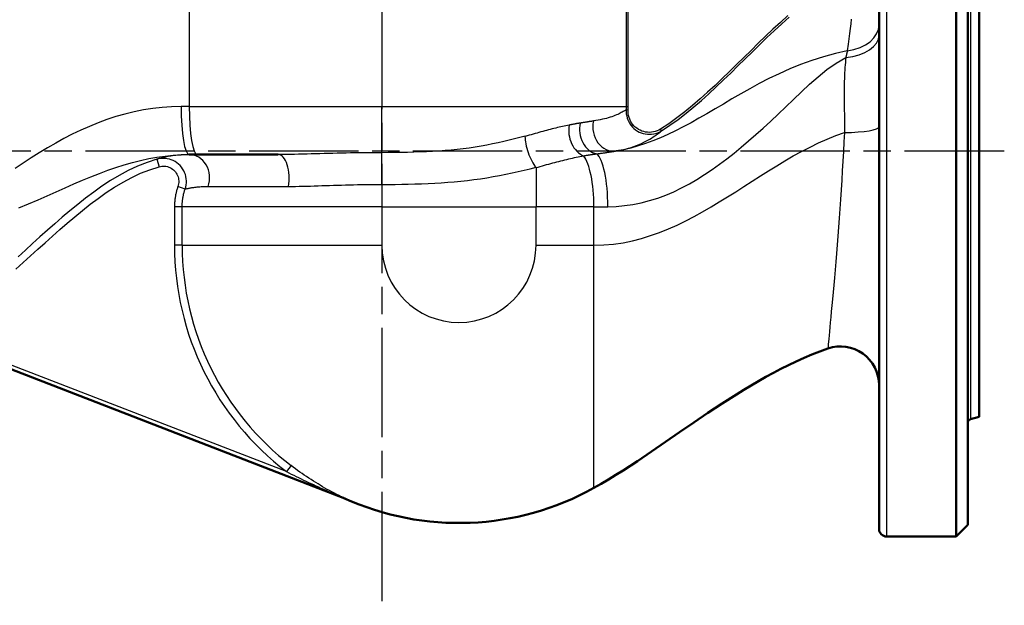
# Model space of a CAD drawing. Header units: millimetres. Extents: x 99 to 904, y 199 to 1209.
# Tile 4 of 15: x 293 to 548, y 499 to 651. Entities that reach past the tile are written whole.
import ezdxf

# ---------------------------------------------------------------- set-up
doc = ezdxf.new("R2010")
doc.units = ezdxf.units.MM
doc.header["$LTSCALE"] = 5
doc.linetypes.add('CHAIN', pattern=[0.3543, 0.2362, -0.0295, 0.0591, -0.0295])
for name, color, linetype, lineweight in [('Mittellinie(DIN)', 4, 'CHAIN', 25), ('Sichtbare Kanten(DIN)', 7, 'Continuous', 50), ('Sichtbare tangentiale Kanten(DIN)', 3, 'Continuous', 25)]:
    doc.layers.add(name, color=color, linetype=linetype, lineweight=lineweight)

msp = doc.modelspace()

# ---------------------------------------------------------------- linework, layer by layer
at = {"layer": 'Mittellinie(DIN)', "linetype": 'CHAIN', "ltscale": 23.990969}
for p, q in [((386.65, 1208.76), (386.65, 499.33)), ((224.72, 617.16), (548.15, 617.16))]:
    msp.add_line(p, q, dxfattribs=at)
at = {"layer": 'Sichtbare Kanten(DIN)'}
for p, q in [((535.65, 717.16), (535.65, 517.16)), ((515.65, 715.16), (515.65, 519.16)), ((538.65, 520.16), (538.65, 714.16)), ((541.65, 548.16), (541.65, 686.16)), ((336.65, 616.16), (338.76, 616.16)), ((359.74, 616.16), (338.76, 616.16)), ((266.17, 569.87), (377.05, 527.05)), ((541.65, 548.16), (539.4, 547.55)), ((538.65, 520.16), (535.65, 517.16)), ((517.65, 517.16), (535.65, 517.16))]:
    msp.add_line(p, q, dxfattribs=at)
at = {"layer": 'Sichtbare Kanten(DIN)', "flags": 128}
msp.add_lwpolyline([(502.38, 565.88), (500.3, 565.13), (498.24, 564.32), (496.2, 563.46), (494.18, 562.55), (492.18, 561.6), (490.19, 560.6), (488.23, 559.57), (486.28, 558.51), (484.35, 557.42), (482.43, 556.3), (480.54, 555.16), (478.65, 554), (474.92, 551.62), (471.23, 549.19), (467.56, 546.71), (463.91, 544.21), (456.61, 539.2), (452.94, 536.73), (449.24, 534.3), (447.37, 533.12), (445.48, 531.96), (443.58, 530.83), (441.65, 529.74)], dxfattribs=at)
at = {"layer": 'Sichtbare Kanten(DIN)'}
for centre, radius, start, end in [((505.65, 556.43), 10, 0, 109.1094), ((539.65, 546.59), 1, 105, 180), ((406.65, 592.66), 72, 245.5135, 299.0853), ((375.98, 525.31), 2, 65.5148, 68.8814), ((517.65, 519.16), 2, 180, 270)]:
    msp.add_arc(centre, radius, start, end, dxfattribs=at)
at = {"layer": 'Sichtbare tangentiale Kanten(DIN)'}
for p, q in [((517.65, 517.16), (517.65, 717.16)), ((539.4, 686.76), (539.4, 547.55)), ((336.65, 667.1), (336.65, 628.66)), ((386.65, 668.44), (386.65, 628.66)), ((450.08, 668.44), (450.08, 628.66)), ((450.58, 628.66), (450.58, 668.44)), ((336.65, 628.66), (386.65, 628.66)), ((386.65, 628.66), (450.08, 628.66)), ((386.65, 616.66), (386.65, 628.66)), ((450.08, 628.66), (450.58, 628.66)), ((450.06, 627.81), (450.55, 627.78)), ((459.21, 622.32), (458.95, 622.75)), ((386.65, 608.43), (386.65, 616.66)), ((328.29, 614.95), (328.84, 613.03)), ((426.65, 612.78), (426.65, 602.66)), ((386.65, 608.43), (386.65, 602.66)), ((335.61, 607.23), (333.72, 607.88)), ((341.57, 607.91), (362.38, 607.91)), ((332.84, 602.66), (332.84, 592.66)), ((334.84, 602.66), (332.84, 602.66)), ((334.84, 592.66), (334.84, 602.66)), ((386.65, 602.66), (334.84, 602.66)), ((386.65, 602.66), (386.65, 592.66)), ((386.65, 602.66), (426.65, 602.66)), ((441.65, 602.66), (426.65, 602.66)), ((426.65, 592.66), (426.65, 602.66)), ((441.65, 592.66), (441.65, 602.66)), ((334.84, 592.66), (332.84, 592.66)), ((334.84, 592.66), (386.65, 592.66)), ((426.65, 592.66), (441.65, 592.66)), ((441.65, 529.74), (441.65, 592.66)), ((361.88, 533.98), (269.11, 569.8)), ((363.09, 535.56), (361.88, 533.98)), ((376.81, 527.13), (377.15, 527))]:
    msp.add_line(p, q, dxfattribs=at)
at = {"layer": 'Sichtbare tangentiale Kanten(DIN)', "flags": 128}
for points in [[(492.01, 652.18), (490.05, 650.43), (488.13, 648.65), (486.22, 646.84), (484.32, 645.01), (482.44, 643.17), (480.57, 641.32), (478.7, 639.49), (476.84, 637.66), (474.97, 635.86), (473.09, 634.07), (471.18, 632.31), (469.25, 630.58), (467.28, 628.89), (465.27, 627.25), (463.22, 625.67), (461.11, 624.16), (458.95, 622.75)], [(459.21, 622.32), (461.4, 623.75), (463.52, 625.27), (465.58, 626.86), (467.6, 628.5), (469.58, 630.2), (471.52, 631.94), (473.43, 633.71), (475.32, 635.5), (477.19, 637.3), (479.05, 639.13), (480.92, 640.97), (482.79, 642.81), (484.67, 644.65), (486.56, 646.48), (488.47, 648.28), (490.39, 650.06), (492.34, 651.81)], [(508.4, 651.23), (508.29, 650.06), (508.15, 648.83), (508.01, 647.54), (507.84, 646.19), (507.66, 644.77), (507.42, 643.06)], [(445.29, 602.66), (447.46, 602.74), (449.63, 602.93), (451.8, 603.24), (453.97, 603.67), (456.11, 604.22), (458.23, 604.89), (460.33, 605.66), (462.39, 606.54), (464.42, 607.52), (466.43, 608.59), (468.41, 609.74), (470.37, 610.97), (472.32, 612.28), (474.24, 613.65), (476.14, 615.08), (478.04, 616.56), (479.92, 618.1), (481.81, 619.7), (483.7, 621.35), (485.61, 623.05), (487.54, 624.81), (489.48, 626.63), (491.46, 628.51), (493.47, 630.46), (495.53, 632.45), (497.65, 634.43), (499.85, 636.36), (502.14, 638.21), (504.54, 639.88), (507.04, 641.33)], [(507.42, 643.06), (504.33, 642.35), (501.26, 641.51), (498.24, 640.55), (495.31, 639.49), (492.47, 638.35), (489.72, 637.13), (487.07, 635.86), (484.54, 634.56), (482.1, 633.23), (479.75, 631.9), (477.47, 630.58), (475.26, 629.27), (473.11, 628), (471, 626.77), (468.92, 625.57), (466.88, 624.43), (464.86, 623.35), (462.86, 622.33), (460.88, 621.38), (458.93, 620.51), (456.98, 619.72), (455.05, 619.01), (453.13, 618.39), (451.22, 617.87), (449.32, 617.43), (447.42, 617.1)], [(507.03, 641.34), (506.97, 640.71), (506.91, 640.06), (506.85, 639.4), (506.8, 638.73), (506.76, 638.03), (506.72, 637.33), (506.69, 636.6), (506.66, 635.87), (506.64, 635.11), (506.62, 634.35), (506.61, 633.56), (506.6, 632.76), (506.6, 631.95), (506.6, 631.12), (506.61, 630.27), (506.61, 629.41), (506.62, 628.53), (506.64, 627.63), (506.65, 626.71), (506.66, 625.78), (506.67, 624.83), (506.67, 623.86), (506.68, 622.88), (506.67, 621.87)], [(507.42, 643.06), (507.41, 642.99), (507.39, 642.92), (507.38, 642.85), (507.36, 642.78), (507.35, 642.72), (507.33, 642.65), (507.31, 642.58), (507.3, 642.51), (507.28, 642.44), (507.26, 642.36), (507.25, 642.29), (507.23, 642.22), (507.22, 642.15), (507.2, 642.08), (507.18, 642.01), (507.17, 641.93), (507.15, 641.86), (507.13, 641.79), (507.12, 641.71), (507.1, 641.64), (507.08, 641.57), (507.07, 641.49), (507.05, 641.42), (507.03, 641.34)], [(334.54, 628.65), (332.09, 628.58), (329.64, 628.41), (327.2, 628.13), (324.77, 627.75), (322.36, 627.26), (319.98, 626.68), (317.62, 626.01), (315.3, 625.25), (313.01, 624.4), (310.76, 623.48), (308.53, 622.49), (306.33, 621.44), (304.15, 620.32), (302.01, 619.14), (299.88, 617.91), (297.77, 616.64), (295.67, 615.32), (293.59, 613.97), (291.51, 612.59)], [(336.65, 628.66), (336.57, 628.66), (336.48, 628.66), (336.39, 628.66), (336.3, 628.66), (336.21, 628.66), (336.13, 628.66), (336.04, 628.66), (335.95, 628.66), (335.86, 628.66), (335.77, 628.66), (335.69, 628.66), (335.6, 628.66), (335.51, 628.66), (335.42, 628.66), (335.33, 628.65), (335.25, 628.65), (335.16, 628.65), (335.07, 628.65), (334.98, 628.65), (334.89, 628.65), (334.81, 628.65), (334.72, 628.65), (334.63, 628.65), (334.54, 628.65)], [(450.08, 628.66), (450.08, 628.62), (450.08, 628.59), (450.08, 628.55), (450.08, 628.52), (450.08, 628.48), (450.08, 628.45), (450.08, 628.41), (450.08, 628.38), (450.08, 628.34), (450.08, 628.31), (450.08, 628.27), (450.08, 628.24), (450.08, 628.2), (450.07, 628.17), (450.07, 628.13), (450.07, 628.1), (450.07, 628.06), (450.07, 628.02), (450.07, 627.99), (450.06, 627.95), (450.06, 627.92), (450.06, 627.88), (450.06, 627.85), (450.06, 627.81)], [(450.55, 627.78), (450.56, 627.82), (450.56, 627.85), (450.56, 627.89), (450.56, 627.93), (450.57, 627.96), (450.57, 628), (450.57, 628.04), (450.57, 628.07), (450.57, 628.11), (450.57, 628.15), (450.58, 628.18), (450.58, 628.22), (450.58, 628.26), (450.58, 628.29), (450.58, 628.33), (450.58, 628.36), (450.58, 628.4), (450.58, 628.44), (450.58, 628.47), (450.58, 628.51), (450.58, 628.55), (450.58, 628.58), (450.58, 628.62), (450.58, 628.66)], [(450.06, 627.76), (449.99, 627.71), (449.89, 627.65), (449.77, 627.58), (449.62, 627.49), (449.44, 627.4), (449.24, 627.29), (449.02, 627.17), (448.77, 627.03), (448.49, 626.89), (448.19, 626.74), (447.87, 626.58), (447.52, 626.43), (447.14, 626.28), (446.74, 626.13), (446.32, 625.98), (445.87, 625.84), (445.41, 625.7), (444.92, 625.56), (444.4, 625.43), (443.87, 625.31), (443.32, 625.19), (442.74, 625.08), (442.15, 624.99), (441.53, 624.9)], [(450.06, 627.81), (450.04, 627.27), (450.08, 626.72), (450.17, 626.18), (450.31, 625.64), (450.49, 625.13), (450.73, 624.63), (451, 624.16), (451.32, 623.71), (451.68, 623.29), (452.07, 622.91), (452.5, 622.57), (452.96, 622.27), (453.44, 622.01), (453.95, 621.79), (454.47, 621.62), (455.01, 621.51), (455.55, 621.44), (456.1, 621.42), (456.65, 621.45), (457.19, 621.53), (457.72, 621.66), (458.24, 621.84), (458.74, 622.06), (459.21, 622.32)], [(458.95, 622.75), (458.51, 622.51), (458.06, 622.3), (457.58, 622.14), (457.09, 622.02), (456.6, 621.95), (456.1, 621.92), (455.59, 621.94), (455.09, 622), (454.6, 622.11), (454.12, 622.26), (453.66, 622.46), (453.22, 622.7), (452.8, 622.97), (452.4, 623.29), (452.04, 623.64), (451.71, 624.02), (451.42, 624.43), (451.17, 624.86), (450.96, 625.32), (450.79, 625.79), (450.66, 626.28), (450.58, 626.78), (450.54, 627.28), (450.55, 627.78)], [(435.25, 623.82), (434.84, 623.73), (434.41, 623.65), (433.99, 623.56), (433.55, 623.46), (433.11, 623.36), (432.67, 623.26), (432.22, 623.15), (431.76, 623.04), (431.3, 622.93), (430.83, 622.81), (430.36, 622.69), (429.88, 622.56), (429.4, 622.44), (428.91, 622.3), (428.42, 622.17), (427.93, 622.03), (427.42, 621.9), (426.92, 621.75), (426.41, 621.61), (425.89, 621.46), (425.37, 621.31), (424.85, 621.16), (424.32, 621.01), (423.79, 620.86)], [(438.09, 624.33), (437.97, 624.31), (437.86, 624.29), (437.75, 624.27), (437.64, 624.25), (437.52, 624.23), (437.41, 624.22), (437.29, 624.2), (437.18, 624.18), (437.06, 624.16), (436.94, 624.14), (436.83, 624.11), (436.71, 624.09), (436.59, 624.07), (436.47, 624.05), (436.35, 624.03), (436.23, 624), (436.11, 623.98), (435.99, 623.96), (435.87, 623.94), (435.75, 623.91), (435.62, 623.89), (435.5, 623.87), (435.38, 623.84), (435.25, 623.82)], [(441.54, 624.85), (441.41, 624.84), (441.28, 624.82), (441.14, 624.8), (441.01, 624.78), (440.87, 624.76), (440.73, 624.74), (440.6, 624.72), (440.46, 624.7), (440.32, 624.68), (440.17, 624.66), (440.03, 624.64), (439.89, 624.61), (439.74, 624.59), (439.6, 624.57), (439.45, 624.54), (439.3, 624.52), (439.15, 624.49), (439, 624.47), (438.85, 624.45), (438.7, 624.42), (438.55, 624.4), (438.4, 624.37), (438.24, 624.35), (438.09, 624.33)], [(423.8, 620.96), (422.46, 620.6), (421.09, 620.24), (419.69, 619.9), (418.27, 619.56), (416.83, 619.23), (415.37, 618.92), (413.89, 618.63), (412.39, 618.35), (410.87, 618.1), (409.33, 617.87), (407.78, 617.66), (406.22, 617.48), (404.64, 617.33), (403.05, 617.2), (401.45, 617.09), (399.83, 616.99), (398.21, 616.9), (396.57, 616.84), (394.93, 616.78), (393.28, 616.74), (391.63, 616.7), (389.97, 616.68), (388.32, 616.67), (386.65, 616.66)], [(441.65, 592.66), (444.22, 592.73), (446.74, 592.96), (449.22, 593.32), (451.65, 593.81), (454.04, 594.43), (456.39, 595.15), (458.71, 595.98), (461, 596.9), (463.25, 597.91), (465.49, 598.99), (467.69, 600.14), (469.88, 601.34), (472.05, 602.59), (474.21, 603.89), (476.35, 605.21), (478.49, 606.55), (480.61, 607.91), (482.74, 609.27), (484.86, 610.63), (486.99, 611.97), (489.12, 613.28), (491.25, 614.56), (493.4, 615.81), (495.56, 617), (497.74, 618.13), (499.94, 619.19), (502.16, 620.17), (504.4, 621.07), (506.67, 621.87)], [(447.42, 617.1), (448.25, 617.24), (449.05, 617.41), (449.84, 617.61), (450.6, 617.82), (451.33, 618.04), (452.04, 618.29), (452.72, 618.54), (453.38, 618.8), (454, 619.07), (454.6, 619.35), (455.16, 619.63), (455.69, 619.91), (456.19, 620.19), (456.64, 620.46), (457.07, 620.73), (457.45, 620.99), (457.8, 621.23), (458.11, 621.45), (458.38, 621.66), (458.62, 621.84), (458.82, 622), (458.99, 622.14), (459.12, 622.24), (459.21, 622.32)], [(506.67, 621.87), (506.51, 619.5), (506.39, 616.97), (506.25, 614.48), (506.11, 611.98), (505.96, 609.49), (505.8, 607.02), (505.64, 604.55), (505.48, 602.11), (505.31, 599.7), (505.13, 597.34), (504.96, 595.01), (504.78, 592.74), (504.6, 590.52), (504.41, 588.36), (504.23, 586.27), (504.06, 584.25), (503.89, 582.31), (503.72, 580.46), (503.56, 578.7), (503.41, 577.04), (503.27, 575.47), (503.14, 574.01), (503.01, 572.66), (502.9, 571.41), (502.79, 570.28), (502.7, 569.28), (502.62, 568.39), (502.54, 567.63), (502.49, 567.01), (502.44, 566.51), (502.41, 566.16), (502.39, 565.95), (502.38, 565.89)], [(292.47, 602.36), (294.99, 603.38), (297.44, 604.43), (299.84, 605.48), (302.18, 606.53), (304.48, 607.55), (306.74, 608.55), (308.96, 609.51), (311.17, 610.42), (313.35, 611.29), (315.51, 612.09), (317.66, 612.84), (319.79, 613.52), (321.92, 614.12), (324.05, 614.66), (326.17, 615.11), (328.28, 615.49), (330.38, 615.78), (332.48, 615.99), (334.57, 616.12), (336.65, 616.16)], [(336.65, 616.16), (336.12, 616.15), (335.6, 616.14), (335.09, 616.12), (334.59, 616.09), (334.11, 616.05), (333.64, 616.01), (333.19, 615.96), (332.75, 615.91), (332.33, 615.85), (331.92, 615.79), (331.53, 615.72), (331.16, 615.66), (330.81, 615.59), (330.48, 615.52), (330.16, 615.45), (329.87, 615.39), (329.6, 615.32), (329.34, 615.26), (329.11, 615.19), (328.9, 615.14), (328.72, 615.08), (328.55, 615.03), (328.41, 614.99), (328.29, 614.95)], [(386.65, 616.66), (385.49, 616.66), (384.33, 616.66), (383.17, 616.65), (382.01, 616.64), (380.85, 616.62), (379.7, 616.6), (378.54, 616.58), (377.39, 616.56), (376.24, 616.53), (375.09, 616.51), (373.95, 616.48), (372.82, 616.45), (371.69, 616.41), (370.56, 616.38), (369.45, 616.35), (368.34, 616.32), (367.23, 616.29), (366.14, 616.26), (365.05, 616.23), (363.97, 616.21), (362.89, 616.19), (361.83, 616.17), (360.78, 616.16), (359.74, 616.16)], [(426.65, 612.78), (427.21, 612.94), (427.76, 613.09), (428.31, 613.25), (428.86, 613.4), (429.4, 613.56), (429.94, 613.7), (430.47, 613.85), (431, 614), (431.53, 614.14), (432.06, 614.28), (432.58, 614.41), (433.09, 614.54), (433.6, 614.67), (434.11, 614.8), (434.62, 614.92), (435.12, 615.04), (435.61, 615.15), (436.11, 615.26), (436.59, 615.37), (437.08, 615.47), (437.56, 615.57), (438.03, 615.67), (438.51, 615.76), (438.97, 615.84)], [(438.97, 615.84), (439.12, 615.87), (439.27, 615.89), (439.42, 615.92), (439.57, 615.94), (439.71, 615.97), (439.86, 615.99), (440, 616.01), (440.15, 616.04), (440.29, 616.06), (440.44, 616.08), (440.58, 616.11), (440.72, 616.13), (440.87, 616.15), (441.01, 616.17), (441.15, 616.19), (441.29, 616.21), (441.43, 616.24), (441.57, 616.26), (441.71, 616.28), (441.84, 616.3), (441.98, 616.31), (442.12, 616.33), (442.25, 616.35), (442.39, 616.37)], [(442.39, 616.37), (442.61, 616.39), (442.84, 616.42), (443.06, 616.45), (443.28, 616.47), (443.5, 616.5), (443.72, 616.53), (443.94, 616.56), (444.16, 616.59), (444.37, 616.62), (444.59, 616.65), (444.8, 616.68), (445.01, 616.72), (445.22, 616.75), (445.43, 616.78), (445.64, 616.81), (445.85, 616.84), (446.05, 616.88), (446.25, 616.91), (446.45, 616.94), (446.65, 616.97), (446.85, 617), (447.04, 617.04), (447.23, 617.07), (447.42, 617.1)], [(328.29, 614.95), (325.72, 614.13), (323.24, 613.15), (320.83, 612.02), (318.5, 610.77), (316.23, 609.42), (314.02, 607.97), (311.87, 606.44), (309.77, 604.86), (307.72, 603.23), (305.71, 601.58), (303.73, 599.92), (301.78, 598.23), (299.85, 596.53), (297.94, 594.82), (296.04, 593.1), (294.15, 591.38), (292.25, 589.67)], [(335.61, 607.23), (335.76, 607.75), (335.87, 608.29), (335.92, 608.83), (335.93, 609.38), (335.89, 609.92), (335.8, 610.46), (335.66, 610.99), (335.47, 611.5), (335.24, 611.99), (334.96, 612.46), (334.64, 612.9), (334.28, 613.31), (333.89, 613.69), (333.46, 614.03), (333.01, 614.33), (332.53, 614.59), (332.02, 614.8), (331.51, 614.97), (330.97, 615.08), (330.44, 615.15), (329.89, 615.18), (329.35, 615.15), (328.82, 615.08), (328.29, 614.95)], [(328.84, 613.03), (329.19, 613.11), (329.55, 613.16), (329.91, 613.18), (330.27, 613.16), (330.63, 613.12), (330.99, 613.04), (331.33, 612.93), (331.67, 612.79), (331.99, 612.62), (332.29, 612.42), (332.58, 612.19), (332.84, 611.94), (333.08, 611.66), (333.29, 611.37), (333.48, 611.06), (333.63, 610.73), (333.76, 610.39), (333.85, 610.04), (333.91, 609.68), (333.94, 609.32), (333.94, 608.95), (333.9, 608.59), (333.83, 608.23), (333.72, 607.88)], [(291.7, 586.48), (293.6, 588.19), (295.49, 589.9), (297.38, 591.62), (299.28, 593.33), (301.18, 595.04), (303.1, 596.73), (305.03, 598.4), (306.99, 600.04), (308.97, 601.67), (310.99, 603.27), (313.05, 604.82), (315.15, 606.3), (317.3, 607.71), (319.49, 609.03), (321.74, 610.23), (324.05, 611.31), (326.41, 612.25), (328.84, 613.03)], [(386.65, 608.43), (388.37, 608.44), (390.08, 608.45), (391.79, 608.47), (393.51, 608.51), (395.22, 608.55), (396.93, 608.61), (398.64, 608.68), (400.35, 608.77), (402.05, 608.87), (403.75, 608.99), (405.45, 609.12), (407.15, 609.28), (408.84, 609.46), (410.53, 609.68), (412.21, 609.92), (413.88, 610.18), (415.54, 610.47), (417.19, 610.77), (418.82, 611.09), (420.44, 611.43), (422.03, 611.78), (423.6, 612.14), (425.15, 612.51), (426.68, 612.88)], [(362.38, 607.91), (363.31, 607.91), (364.25, 607.92), (365.2, 607.94), (366.16, 607.96), (367.13, 607.98), (368.1, 608.01), (369.09, 608.04), (370.08, 608.07), (371.08, 608.11), (372.08, 608.14), (373.09, 608.17), (374.11, 608.21), (375.14, 608.24), (376.17, 608.27), (377.21, 608.3), (378.25, 608.32), (379.29, 608.35), (380.34, 608.37), (381.39, 608.39), (382.44, 608.4), (383.49, 608.42), (384.55, 608.43), (385.6, 608.43), (386.65, 608.43)], [(333.72, 607.88), (333.65, 607.67), (333.58, 607.46), (333.52, 607.25), (333.46, 607.04), (333.4, 606.83), (333.34, 606.61), (333.29, 606.4), (333.24, 606.18), (333.19, 605.96), (333.14, 605.74), (333.1, 605.53), (333.06, 605.31), (333.03, 605.09), (333, 604.87), (332.97, 604.65), (332.94, 604.43), (332.92, 604.21), (332.9, 603.98), (332.88, 603.76), (332.87, 603.54), (332.86, 603.32), (332.85, 603.1), (332.84, 602.88), (332.84, 602.66)], [(334.84, 602.66), (334.84, 602.85), (334.84, 603.04), (334.85, 603.24), (334.86, 603.43), (334.87, 603.62), (334.88, 603.82), (334.9, 604.01), (334.92, 604.21), (334.94, 604.4), (334.97, 604.59), (335, 604.78), (335.03, 604.98), (335.06, 605.17), (335.1, 605.36), (335.14, 605.55), (335.18, 605.74), (335.22, 605.93), (335.27, 606.12), (335.32, 606.3), (335.37, 606.49), (335.43, 606.68), (335.48, 606.86), (335.54, 607.05), (335.61, 607.23)], [(335.61, 607.23), (335.69, 607.25), (335.8, 607.28), (335.91, 607.31), (336.05, 607.34), (336.19, 607.37), (336.35, 607.4), (336.53, 607.44), (336.72, 607.48), (336.93, 607.52), (337.15, 607.55), (337.38, 607.59), (337.63, 607.63), (337.89, 607.67), (338.16, 607.7), (338.45, 607.74), (338.75, 607.77), (339.06, 607.8), (339.38, 607.82), (339.72, 607.85), (340.07, 607.87), (340.43, 607.88), (340.8, 607.9), (341.18, 607.9), (341.57, 607.91)], [(441.65, 602.66), (441.81, 602.66), (441.96, 602.66), (442.11, 602.66), (442.26, 602.66), (442.41, 602.66), (442.56, 602.66), (442.71, 602.66), (442.87, 602.66), (443.02, 602.66), (443.17, 602.66), (443.32, 602.66), (443.47, 602.66), (443.62, 602.66), (443.77, 602.66), (443.93, 602.66), (444.08, 602.66), (444.23, 602.66), (444.38, 602.66), (444.53, 602.66), (444.68, 602.66), (444.84, 602.66), (444.99, 602.66), (445.14, 602.66), (445.29, 602.66)], [(361.88, 533.98), (362.51, 533.66), (363.14, 533.35), (363.77, 533.04), (364.41, 532.73), (365.05, 532.42), (365.68, 532.11), (366.32, 531.8), (366.96, 531.5), (367.61, 531.2), (368.25, 530.9), (368.89, 530.6), (369.54, 530.31), (370.19, 530.01), (370.83, 529.72), (371.48, 529.43), (372.13, 529.14), (372.78, 528.86), (373.43, 528.58), (374.08, 528.3), (374.73, 528.02), (375.38, 527.74), (376.02, 527.48), (376.65, 527.21), (377.05, 527.05)], [(377.15, 527), (376.77, 527.19), (376.17, 527.48), (375.56, 527.78), (374.95, 528.08), (374.33, 528.4), (373.71, 528.72), (373.1, 529.05), (372.49, 529.38), (371.89, 529.72), (371.28, 530.07), (370.68, 530.43), (370.08, 530.79), (369.48, 531.15), (368.88, 531.52), (368.29, 531.9), (367.7, 532.29), (367.11, 532.68), (366.53, 533.07), (365.95, 533.47), (365.37, 533.88), (364.8, 534.29), (364.22, 534.71), (363.65, 535.13), (363.09, 535.56)]]:
    msp.add_lwpolyline(points, dxfattribs=at)
at = {"layer": 'Sichtbare tangentiale Kanten(DIN)'}
for radius, end in [(73.81, 232.6569), (71.82, 232.6569), (20, 0)]:
    msp.add_arc((406.65, 592.66), radius, 180, end, dxfattribs=at)
for centre, major_axis, ratio, start_param, end_param in [((505.65, 649.84), (10, 0), 0.688767, 4.890336, 6.283185), ((505.65, 647.18), (10, 0), 0.58948, 4.850776, 6.283185), ((336.65, 628.66), (0, -12.5), 0.168895, 4.712825, 6.283185), ((338.76, 628.66), (0, -12.5), 0.168634, 4.712389, 6.283185), ((439.55, 621.49), (1.51, -5.81), 0.71677, 4.124096, 5.803711), ((442.7, 622.25), (1.2, -5.88), 0.786544, 4.195798, 5.962425), ((446.53, 623.03), (0.97, -5.92), 0.8561, 4.262658, 6.268131), ((426.65, 617.12), (-2.11, 5.62), 0.345413, 0.719866, 2.314234), ((505.65, 623.34), (10, 0), 0.147137, 4.814345, 6.283185), ((336.65, 610.16), (0, 6), 0.884322, 4.327992, 6.283185), ((359.74, 610.16), (0, 6), 0.476094, 4.327992, 6.283185), ((437.62, 602.66), (0, 14), 0.288462, 4.712389, 5.940562), ((441.65, 602.66), (0, 14), 0.259758, 4.712944, 6.080171), ((376.33, 525.18), (0.72, 1.87), 0.888413, 6.222636, 6.283185)]:
    msp.add_ellipse(centre, major_axis=major_axis, ratio=ratio, start_param=start_param, end_param=end_param, dxfattribs=at)

doc.saveas('drawing.dxf')
